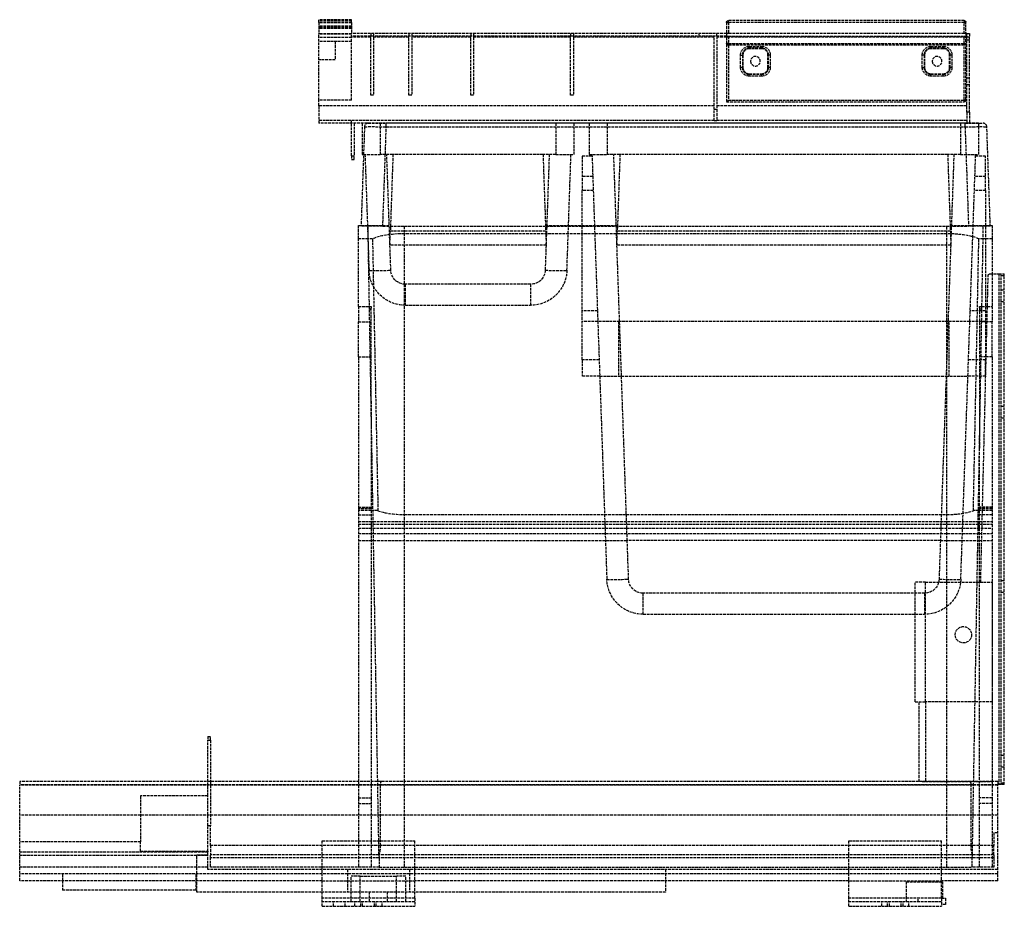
# Model space of a CAD drawing. Header units: millimetres. Extents: x -538 to 4, y 0 to 488.
import ezdxf

# ---------------------------------------------------------------- set-up
doc = ezdxf.new("R2010")
doc.units = ezdxf.units.MM
doc.header["$LTSCALE"] = 10
doc.linetypes.add('ALLCAD_Strich', pattern=[0.2, 0.15, -0.05])
doc.layers.add('BESCH_KONT_sich_schn_seit_2d', color=160, linetype='Continuous')

msp = doc.modelspace()

# ---------------------------------------------------------------- linework, layer by layer
at = {"layer": 'BESCH_KONT_sich_schn_seit_2d', "linetype": 'ALLCAD_Strich', "extrusion": (-1.09476e-47, 1, -2.22045e-16)}
for p, q in [((-373.82, 487.86), (-373.82, 487.8)), ((-355.82, 487.86), (-373.82, 487.86)), ((-355.82, 487.86), (-355.82, 487.8)), ((-373.82, 486.4), (-373.82, 487.8)), ((-355.82, 487.8), (-373.82, 487.8)), ((-355.82, 487.2), (-373.82, 487.2)), ((-373.82, 486.4), (-373.82, 480.03)), ((-355.82, 486.4), (-373.82, 486.4)), ((-355.82, 486.07), (-373.82, 486.07)), ((-355.82, 484.38), (-373.82, 484.38)), ((-355.82, 483.54), (-373.82, 483.54)), ((-355.82, 483.3), (-373.82, 483.3)), ((-355.82, 483.1), (-373.82, 483.1)), ((-355.82, 486.4), (-355.82, 487.8)), ((-355.82, 486.4), (-355.82, 480.03)), ((-149.4, 486.35), (-149.4, 442.65)), ((-149.4, 486.35), (-148.4, 486.35)), ((-18.6, 487.35), (-148.4, 487.35)), ((-148.4, 486.35), (-148.4, 487.35)), ((-148.4, 486.35), (-148.4, 480.3)), ((-18.6, 486.35), (-148.4, 486.35)), ((-18.6, 487.35), (-18.6, 486.35)), ((-18.6, 480.3), (-18.6, 486.35)), ((-18.6, 486.35), (-17.6, 486.35)), ((-17.6, 443.65), (-17.6, 486.35)), ((-373.82, 475.8), (-373.82, 480.03)), ((-355.82, 480.03), (-373.82, 480.03)), ((-355.82, 479.91), (-373.82, 479.91)), ((-355.82, 478.03), (-373.82, 478.03)), ((-149.4, 480.3), (-355.82, 480.3)), ((-355.82, 475.8), (-355.82, 480.03)), ((-149.4, 478.8), (-355.82, 478.8)), ((-345.22, 478.3), (-355.82, 478.3)), ((-345.22, 480.3), (-345.22, 478.8)), ((-345.22, 478.3), (-345.22, 478.8)), ((-345.22, 446.3), (-345.22, 478.3)), ((-343.72, 480.3), (-343.72, 478.8)), ((-343.72, 478.8), (-343.72, 478.3)), ((-324.22, 478.3), (-343.72, 478.3)), ((-343.72, 478.3), (-343.72, 446.3)), ((-324.22, 480.3), (-324.22, 478.8)), ((-324.22, 478.3), (-324.22, 478.8)), ((-324.22, 446.3), (-324.22, 478.3)), ((-322.72, 480.3), (-322.72, 478.8)), ((-322.72, 478.8), (-322.72, 478.3)), ((-290.22, 478.3), (-322.72, 478.3)), ((-322.72, 478.3), (-322.72, 446.3)), ((-290.22, 480.3), (-290.22, 478.8)), ((-290.22, 478.3), (-290.22, 478.8)), ((-290.22, 446.3), (-290.22, 478.3)), ((-288.72, 480.3), (-288.72, 478.8)), ((-288.72, 478.8), (-288.72, 478.3)), ((-235.22, 478.3), (-288.72, 478.3)), ((-288.72, 478.3), (-288.72, 446.3)), ((-235.22, 480.3), (-235.22, 478.8)), ((-235.22, 478.3), (-235.22, 478.8)), ((-235.22, 446.3), (-235.22, 478.3)), ((-233.72, 480.3), (-233.72, 478.8)), ((-233.72, 478.8), (-233.72, 478.3)), ((-156.22, 478.3), (-233.72, 478.3)), ((-233.72, 478.3), (-233.72, 446.3)), ((-164.72, 480.3), (-164.72, 478.8)), ((-156.22, 438.4), (-156.22, 478.8)), ((-154.72, 478.8), (-154.72, 480.3)), ((-154.72, 478.8), (-154.72, 438.4)), ((-149.4, 478.3), (-154.72, 478.3)), ((-148.4, 480.3), (-149.4, 480.3)), ((-149.4, 478.8), (-148.4, 478.8)), ((-17.6, 478.3), (-149.4, 478.3)), ((-18.6, 480.3), (-148.4, 480.3)), ((-148.4, 478.8), (-18.6, 478.8)), ((-148.4, 478.8), (-148.4, 474.85)), ((-17.6, 480.3), (-18.6, 480.3)), ((-18.6, 478.8), (-17.6, 478.8)), ((-18.6, 474.85), (-18.6, 478.8)), ((-17.22, 480.3), (-17.6, 480.3)), ((-17.22, 478.8), (-17.6, 478.8)), ((-17.22, 478.3), (-17.6, 478.3)), ((-17.22, 480.3), (-15.72, 480.3)), ((-17.22, 478.8), (-17.22, 480.3)), ((-17.22, 478.8), (-17.22, 478.3)), ((-15.72, 478.3), (-17.22, 478.3)), ((-17.22, 436.9), (-17.22, 478.3)), ((-15.72, 480.3), (-15.72, 478.3)), ((-15.72, 436.9), (-15.72, 478.3)), ((-373.82, 465.8), (-373.82, 475.8)), ((-355.82, 475.8), (-373.82, 475.8)), ((-364.82, 475.8), (-364.82, 465.8)), ((-355.82, 443.6), (-355.82, 475.8)), ((-148.4, 474.85), (-149.4, 474.85)), ((-148.4, 473.85), (-148.4, 474.85)), ((-148.4, 474.85), (-18.6, 474.85)), ((-148.4, 473.85), (-148.4, 443.65)), ((-18.6, 473.85), (-148.4, 473.85)), ((-136.9, 473.2), (-136.9, 472.2)), ((-136.9, 473.2), (-130.1, 473.2)), ((-130.1, 472.2), (-136.9, 472.2)), ((-136.9, 472.2), (-136.9, 471.9)), ((-130.1, 471.9), (-136.9, 471.9)), ((-130.1, 473.2), (-130.1, 472.2)), ((-130.1, 472.2), (-130.1, 471.9)), ((-36.9, 473.2), (-30.1, 473.2)), ((-36.9, 473.2), (-36.9, 472.2)), ((-30.1, 472.2), (-36.9, 472.2)), ((-36.9, 472.2), (-36.9, 471.9)), ((-30.1, 471.9), (-36.9, 471.9)), ((-30.1, 473.2), (-30.1, 472.2)), ((-30.1, 472.2), (-30.1, 471.9)), ((-17.6, 474.85), (-18.6, 474.85)), ((-18.6, 474.85), (-18.6, 473.85)), ((-18.6, 443.65), (-18.6, 473.85)), ((-15.72, 476.68), (-17.22, 476.68)), ((-141.7, 461.6), (-141.7, 468.4)), ((-141.7, 468.4), (-140.7, 468.4)), ((-140.7, 468.4), (-140.7, 461.6)), ((-140.7, 468.4), (-140.4, 468.4)), ((-140.4, 468.4), (-140.4, 461.6)), ((-126.3, 468.4), (-126.6, 468.4)), ((-126.6, 461.6), (-126.6, 468.4)), ((-125.3, 468.4), (-126.3, 468.4)), ((-126.3, 461.6), (-126.3, 468.4)), ((-125.3, 468.4), (-125.3, 461.6)), ((-41.7, 461.6), (-41.7, 468.4)), ((-40.7, 468.4), (-41.7, 468.4)), ((-40.7, 468.4), (-40.7, 461.6)), ((-40.7, 468.4), (-40.4, 468.4)), ((-40.4, 468.4), (-40.4, 461.6)), ((-26.3, 468.4), (-26.6, 468.4)), ((-26.6, 461.6), (-26.6, 468.4)), ((-25.3, 468.4), (-26.3, 468.4)), ((-26.3, 461.6), (-26.3, 468.4)), ((-25.3, 468.4), (-25.3, 461.6)), ((-364.82, 465.8), (-373.82, 465.8)), ((-373.82, 443.6), (-373.82, 465.8)), ((-140.7, 461.6), (-141.7, 461.6)), ((-140.7, 461.6), (-140.4, 461.6)), ((-126.3, 461.6), (-126.6, 461.6)), ((-125.3, 461.6), (-126.3, 461.6)), ((-41.7, 461.6), (-40.7, 461.6)), ((-40.7, 461.6), (-40.4, 461.6)), ((-26.3, 461.6), (-26.6, 461.6)), ((-25.3, 461.6), (-26.3, 461.6)), ((-136.9, 457.8), (-136.9, 458.1)), ((-136.9, 458.1), (-130.1, 458.1)), ((-136.9, 456.8), (-136.9, 457.8)), ((-136.9, 457.8), (-130.1, 457.8)), ((-130.1, 456.8), (-136.9, 456.8)), ((-130.1, 457.8), (-130.1, 458.1)), ((-130.1, 456.8), (-130.1, 457.8)), ((-36.9, 457.8), (-36.9, 458.1)), ((-36.9, 458.1), (-30.1, 458.1)), ((-36.9, 456.8), (-36.9, 457.8)), ((-36.9, 457.8), (-30.1, 457.8)), ((-30.1, 456.8), (-36.9, 456.8)), ((-30.1, 457.8), (-30.1, 458.1)), ((-30.1, 456.8), (-30.1, 457.8)), ((-15.72, 455.72), (-17.22, 455.72)), ((-15.72, 452.1), (-17.22, 452.1)), ((-343.72, 446.3), (-345.22, 446.3)), ((-322.72, 446.3), (-324.22, 446.3)), ((-288.72, 446.3), (-290.22, 446.3)), ((-233.72, 446.3), (-235.22, 446.3)), ((-373.82, 440.4), (-373.82, 443.6)), ((-355.82, 443.6), (-373.82, 443.6)), ((-156.22, 440.4), (-373.82, 440.4)), ((-373.82, 440.4), (-373.82, 430.9)), ((-17.22, 440.4), (-154.72, 440.4)), ((-149.4, 442.65), (-148.4, 443.65)), ((-149.4, 442.65), (-18.6, 442.65)), ((-148.4, 443.65), (-18.6, 443.65)), ((-18.6, 443.65), (-18.6, 442.65)), ((-17.6, 443.65), (-18.6, 443.65)), ((-156.22, 432.4), (-156.22, 438.4)), ((-154.72, 438.4), (-156.22, 438.4)), ((-154.72, 438.4), (-154.72, 432.4)), ((-17.22, 436.9), (-17.22, 430.9)), ((-15.72, 436.9), (-17.22, 436.9)), ((-15.72, 436.9), (-15.72, 430.9)), ((-156.22, 432.4), (-373.82, 432.4)), ((-17.22, 430.9), (-373.82, 430.9)), ((-355.82, 430.9), (-355.82, 432.4)), ((-355.82, 413), (-355.82, 430.9)), ((-354.32, 430.9), (-354.32, 413)), ((-348.69, 428.97), (-350.6, 374.17)), ((-350.03, 430.9), (-350.03, 413.7)), ((-346.69, 430.9), (-336.69, 430.9)), ((-340.03, 430.9), (-340.03, 430.9)), ((-340.03, 430.9), (-340.03, 413.7)), ((-338.61, 374.17), (-336.69, 428.97)), ((-336.69, 428.97), (-336.69, 430.9)), ((-18.11, 430.9), (-336.69, 430.9)), ((-336.69, 428.97), (-18.11, 428.97)), ((-286.91, 430.9), (-286.91, 430.9)), ((-243.43, 430.9), (-243.43, 413.7)), ((-233.43, 430.9), (-233.43, 413.7)), ((-225.07, 430.9), (-225.07, 413.7)), ((-215.07, 430.9), (-215.07, 413.7)), ((-156.22, 432.4), (-154.72, 432.4)), ((-17.22, 432.4), (-154.72, 432.4)), ((-67.89, 430.9), (-67.89, 430.9)), ((-20.67, 430.9), (-20.67, 430.9)), ((-20.67, 430.9), (-20.67, 413.7)), ((-18.11, 430.9), (-8.11, 430.9)), ((-18.11, 428.97), (-18.11, 430.9)), ((-18.11, 428.97), (-16.19, 374.17)), ((-15.72, 430.9), (-17.22, 430.9)), ((-10.67, 430.9), (-15.72, 430.9)), ((-10.67, 430.9), (-10.67, 430.9)), ((-10.67, 430.9), (-10.67, 413.7)), ((-4.2, 374.17), (-6.11, 428.97)), ((-355.82, 413), (-355.82, 411)), ((-355.82, 413), (-354.32, 413)), ((-354.32, 411), (-354.32, 413)), ((-350.03, 413.7), (-349.22, 413.7)), ((-349.22, 413.7), (-340.03, 413.7)), ((-348.43, 413.7), (-346.2, 350)), ((-333.03, 413.7), (-340.03, 413.7)), ((-334.73, 364.91), (-336.43, 413.7)), ((-333.03, 413.7), (-334.49, 371.74)), ((-250.43, 413.7), (-333.03, 413.7)), ((-250.43, 413.7), (-248.96, 371.74)), ((-243.43, 413.7), (-250.43, 413.7)), ((-247.02, 413.7), (-248.72, 364.91)), ((-243.43, 413.7), (-233.43, 413.7)), ((-237.25, 350), (-235.03, 413.7)), ((-228.87, 412.7), (-228.87, 393.87)), ((-223.44, 412.7), (-228.87, 412.7)), ((-225.07, 413.7), (-215.07, 413.7)), ((-223.47, 413.7), (-215.31, 180)), ((-208.07, 413.7), (-215.07, 413.7)), ((-209.78, 364.91), (-211.48, 413.7)), ((-208.07, 413.7), (-209.54, 371.74)), ((-27.67, 413.7), (-208.07, 413.7)), ((-27.67, 413.7), (-26.21, 371.74)), ((-20.67, 413.7), (-27.67, 413.7)), ((-24.27, 413.7), (-25.97, 364.91)), ((-20.67, 413.7), (-10.67, 413.7)), ((-20.44, 180), (-12.27, 413.7)), ((-6.87, 412.7), (-12.31, 412.7)), ((-6.87, 393.87), (-6.87, 412.7)), ((-355.82, 411), (-354.32, 411)), ((-223.05, 401.53), (-228.87, 401.53)), ((-6.87, 401.53), (-12.7, 401.53)), ((-228.87, 300.63), (-228.87, 393.87)), ((-222.78, 393.87), (-228.87, 393.87)), ((-6.87, 393.87), (-12.97, 393.87)), ((-6.87, 393.87), (-6.87, 300.63)), ((-352.07, 374.7), (-350.58, 374.7)), ((-352.07, 367.2), (-352.07, 374.7)), ((-338.61, 374.17), (-350.6, 374.17)), ((-350.58, 374.7), (-334.39, 374.7)), ((-341.42, 68.7), (-346.75, 374.17)), ((-338.61, 374.17), (-16.19, 374.17)), ((-326.6, 68.7), (-326.6, 374.17)), ((-249.06, 374.7), (-209.44, 374.7)), ((-28.2, 178.4), (-28.2, 374.17)), ((-26.31, 374.7), (-4.22, 374.7)), ((-4.2, 374.17), (-16.19, 374.17)), ((-11.46, 178.4), (-8.05, 374.17)), ((-4.22, 374.7), (-3.17, 374.7)), ((-3.17, 374.7), (-3.17, 367.2)), ((-334.77, 363.7), (-334.49, 371.74)), ((-334.49, 371.74), (-248.96, 371.74)), ((-28.2, 370.06), (-326.6, 370.06)), ((-248.96, 371.74), (-248.68, 363.7)), ((-209.82, 363.7), (-209.54, 371.74)), ((-209.54, 371.74), (-26.21, 371.74)), ((-26.21, 371.74), (-25.93, 363.7)), ((-346.63, 367.2), (-352.07, 367.2)), ((-352.07, 330.09), (-352.07, 367.2)), ((-344.29, 367.2), (-346.63, 367.2)), ((-248.68, 363.7), (-334.77, 363.7)), ((-334.73, 364.91), (-334.69, 363.7)), ((-334.21, 350), (-334.69, 363.7)), ((-248.76, 363.7), (-249.24, 350)), ((-248.76, 363.7), (-248.72, 364.91)), ((-25.93, 363.7), (-209.82, 363.7)), ((-209.78, 364.91), (-209.74, 363.7)), ((-204.3, 208.03), (-209.74, 363.7)), ((-26.01, 363.7), (-31.45, 208.03)), ((-26.01, 363.7), (-25.97, 364.91)), ((-8.17, 367.2), (-10.51, 367.2)), ((-3.17, 367.2), (-8.17, 367.2)), ((-3.17, 367.2), (-3.17, 348)), ((-9.5, 178.4), (-5.38, 347.02)), ((-4.38, 348), (0.5, 348)), ((-3.17, 348), (-3.17, 330.09)), ((0.5, 348), (3.5, 348)), ((0.5, 348), (0.5, 67)), ((1.5, 348), (1.5, 67)), ((3.5, 347), (1.5, 347)), ((3.5, 67), (3.5, 348)), ((-257.24, 342.28), (-326.21, 342.28)), ((-326.21, 330.7), (-326.21, 342.28)), ((-257.24, 342.28), (-257.24, 330.7)), ((1.5, 339.2), (3.5, 339.2)), ((-326.21, 330.7), (-257.24, 330.7)), ((1.5, 332.8), (3.5, 332.8)), ((-352.07, 330.09), (-345.98, 330.09)), ((-352.07, 330.09), (-352.07, 321.58)), ((-345.98, 330.09), (-345.07, 330.09)), ((-345.07, 330.09), (-345.07, 329.13)), ((-220.47, 327.66), (-228.87, 327.66)), ((-6.87, 327.66), (-15.28, 327.66)), ((-10.17, 329.47), (-10.17, 330.09)), ((-10.17, 330.09), (-8.82, 330.09)), ((-8.82, 330.09), (-5.79, 330.09)), ((-5.79, 330.09), (-3.17, 330.09)), ((-3.17, 330.09), (-3.17, 321.58)), ((-352.07, 321.58), (-345.84, 321.58)), ((-352.07, 302.27), (-352.07, 321.58)), ((-220.26, 321.7), (-228.87, 321.7)), ((-208.27, 321.7), (-220.26, 321.7)), ((-208.87, 321.7), (-208.87, 291.7)), ((-27.48, 321.7), (-208.27, 321.7)), ((-15.49, 321.7), (-27.48, 321.7)), ((-26.87, 291.7), (-26.87, 321.7)), ((-6.87, 321.7), (-15.49, 321.7)), ((-6, 321.58), (-8.96, 321.58)), ((-3.17, 321.58), (-6, 321.58)), ((-3.17, 302.27), (-3.17, 321.58)), ((-352.07, 302.27), (-345.5, 302.27)), ((-352.07, 302.27), (-352.07, 68.7)), ((-228.87, 300.63), (-228.87, 291.7)), ((-219.53, 300.63), (-228.87, 300.63)), ((-6.87, 300.63), (-16.22, 300.63)), ((-6.47, 302.27), (-9.3, 302.27)), ((-6.87, 291.7), (-6.87, 300.63)), ((-3.17, 302.27), (-6.47, 302.27)), ((-3.17, 302.27), (-3.17, 59.6)), ((-219.21, 291.7), (-228.87, 291.7)), ((-219.21, 291.7), (-207.22, 291.7)), ((-207.22, 291.7), (-28.53, 291.7)), ((-28.53, 291.7), (-16.54, 291.7)), ((-6.87, 291.7), (-16.54, 291.7)), ((-345.07, 277.97), (-345.07, 68.7)), ((1.5, 275.2), (3.5, 275.2)), ((1.5, 268.8), (3.5, 268.8)), ((-10.17, 178.4), (-10.17, 252.2)), ((-352.07, 219.6), (-345.07, 219.6)), ((-352.07, 219.43), (-345.07, 219.43)), ((-345.07, 218.68), (-352.07, 218.68)), ((-345.07, 217.7), (-352.07, 217.7)), ((-344.02, 217.7), (-345.07, 217.7)), ((-341.27, 217.7), (-344.02, 217.7)), ((-10.78, 217.7), (-13.53, 217.7)), ((-10.17, 217.7), (-10.78, 217.7)), ((-3.17, 219.6), (-10.17, 219.6)), ((-3.17, 219.43), (-10.17, 219.43)), ((-3.17, 218.68), (-10.17, 218.68)), ((-3.17, 217.7), (-10.17, 217.7)), ((-352.07, 215.41), (-345.07, 215.41)), ((-352.07, 211.81), (-345.07, 211.81)), ((-345.07, 211.81), (-343.92, 211.81)), ((-343.92, 211.81), (-10.88, 211.81)), ((-326.6, 215.56), (-28.2, 215.56)), ((-10.88, 211.81), (-10.17, 211.81)), ((-3.17, 215.41), (-10.17, 215.41)), ((-10.17, 211.81), (-3.17, 211.81)), ((-352.07, 210.2), (-3.17, 210.2)), ((-352.07, 208.03), (-204.3, 208.03)), ((-204.06, 201.24), (-204.3, 208.03)), ((-204.3, 208.03), (-31.45, 208.03)), ((-31.45, 208.03), (-31.69, 201.24)), ((-31.45, 208.03), (-3.17, 208.03)), ((-352.07, 205.08), (-345.07, 205.08)), ((-352.07, 201.24), (-345.07, 201.24)), ((-345.07, 205.08), (-343.8, 205.08)), ((-345.07, 201.24), (-343.74, 201.24)), ((-343.8, 205.08), (-11, 205.08)), ((-343.74, 201.24), (-204.06, 201.24)), ((-31.69, 201.24), (-204.06, 201.24)), ((-203.32, 180), (-204.06, 201.24)), ((-31.69, 201.24), (-32.43, 180)), ((-31.69, 201.24), (-11.06, 201.24)), ((-11.06, 201.24), (-10.17, 201.24)), ((-11, 205.08), (-10.17, 205.08)), ((-10.17, 205.08), (-3.17, 205.08)), ((-10.17, 201.24), (-3.17, 201.24)), ((1.5, 179.2), (3.5, 179.2)), ((-39.9, 178.4), (-45.6, 178.4)), ((-45.6, 112.5), (-45.6, 178.4)), ((-39.9, 178.4), (-3, 178.4)), ((-39.9, 112.5), (-39.9, 178.4)), ((-28.2, 68.7), (-28.2, 178.4)), ((-14.08, 28.24), (-11.46, 178.4)), ((-10.17, 59.6), (-10.17, 178.4)), ((-3, 112.5), (-3, 178.4)), ((-40.42, 172.28), (-195.33, 172.28)), ((-195.33, 160.7), (-195.33, 172.28)), ((-40.42, 172.28), (-40.42, 160.7)), ((1.5, 172.8), (3.5, 172.8)), ((-195.33, 160.7), (-40.42, 160.7)), ((-45.6, 112.5), (-39.9, 112.5)), ((-43.3, 68.7), (-43.3, 112.5)), ((-3, 112.5), (-39.9, 112.5)), ((-39.9, 112.5), (-39.9, 68.64)), ((-3, 68.64), (-3, 112.5)), ((-435, 93.4), (-435, 91.4)), ((-435, 93.4), (-433.5, 93.4)), ((-433.5, 91.4), (-433.5, 93.4)), ((-435, 68.7), (-435, 91.4)), ((-435, 91.4), (-433.5, 91.4)), ((-433.5, 91.4), (-433.5, 68.7)), ((1.5, 83.2), (3.5, 83.2)), ((1.5, 76.8), (3.5, 76.8)), ((-41.67, 68.7), (-538.5, 68.7)), ((-538.5, 68.7), (-538.5, 66.7)), ((-340.1, 66.77), (-538.5, 66.77)), ((0, 66.7), (-538.5, 66.7)), ((-538.5, 50.2), (-538.5, 66.7)), ((-435, 60.7), (-435, 68.7)), ((-433.5, 68.7), (-433.5, 44.26)), ((-352.07, 68.7), (-352.07, 59.6)), ((-345.07, 68.7), (-345.07, 59.6)), ((-340.72, 28.24), (-341.42, 68.7)), ((-14.7, 66.77), (-340.1, 66.77)), ((-326.6, 21.6), (-326.6, 68.7)), ((-41.67, 68.7), (-39.9, 68.7)), ((-39.9, 68.7), (-3, 68.7)), ((-3, 68.64), (-39.9, 68.64)), ((-28.2, 21.6), (-28.2, 68.7)), ((0, 66.77), (-14.7, 66.77)), ((0, 68.7), (-3, 68.7)), ((0, 68.7), (0, 66.7)), ((0.5, 67), (0, 67)), ((0, 50.2), (0, 66.7)), ((3.5, 67), (0.5, 67)), ((1.5, 68), (3.5, 68)), ((-435, 60.7), (-472, 60.7)), ((-472, 60.7), (-472, 35.45)), ((-435, 44.26), (-435, 60.7)), ((-352.07, 59.6), (-352.07, 21.6)), ((-352.07, 59.6), (-345.07, 59.6)), ((-352.07, 56.6), (-345.07, 56.6)), ((-345.07, 59.6), (-345.07, 21.6)), ((-10.17, 21.6), (-10.17, 59.6)), ((-3.17, 59.6), (-10.17, 59.6)), ((-3.17, 56.6), (-10.17, 56.6)), ((-3.17, 59.6), (-3.17, 21.6)), ((-538.5, 14), (-538.5, 50.2)), ((0, 50.2), (-538.5, 50.2)), ((0, 14), (0, 50.2)), ((-433.5, 44.26), (-435, 44.26)), ((-435, 30.37), (-435, 44.26)), ((-433.5, 33.5), (-433.5, 44.26)), ((-2.3, 40.4), (-2.3, 33.5)), ((0, 40.4), (-2.3, 40.4)), ((-472, 35.45), (-538.5, 35.45)), ((-472, 30.37), (-472, 35.45)), ((-339.97, 33.5), (-433.5, 33.5)), ((-433.5, 33.5), (-433.5, 28.34)), ((-372, 36), (-321, 36)), ((-372, 4.5), (-372, 36)), ((-14.83, 33.5), (-339.97, 33.5)), ((-321, 4.5), (-321, 36)), ((-82, 36), (-31, 36)), ((-82, 4.5), (-82, 36)), ((-31, 4.5), (-31, 36)), ((-2.3, 33.5), (-14.83, 33.5)), ((-2.3, 28.34), (-2.3, 33.5)), ((-435, 29.8), (-538.5, 29.8)), ((-435, 28.01), (-538.5, 28.01)), ((-472, 30.37), (-435, 30.37)), ((-440.9, 28.4), (-435, 28.4)), ((-440.9, 14), (-440.9, 28.4)), ((-435, 30.37), (-435, 29.8)), ((-435, 28.01), (-435, 29.8)), ((-435, 21.6), (-435, 28.01)), ((-340.71, 28.34), (-433.5, 28.34)), ((-433.5, 26.6), (-433.5, 28.34)), ((-340.72, 28.24), (-340.69, 26.6)), ((-14.09, 28.34), (-340.71, 28.34)), ((-14.11, 26.6), (-14.08, 28.24)), ((-2.3, 28.34), (-14.09, 28.34)), ((-2.3, 28.34), (-2.3, 26.6)), ((-340.69, 26.6), (-433.5, 26.6)), ((-433.5, 21.6), (-433.5, 26.6)), ((-340.69, 26.6), (-340.6, 21.6)), ((-14.11, 26.6), (-340.69, 26.6)), ((-14.2, 21.6), (-14.11, 26.6)), ((-2.3, 26.6), (-14.11, 26.6)), ((-2.3, 26.6), (-2.3, 21.6)), ((-435, 21.6), (-538.5, 21.6)), ((0, 17.8), (-538.5, 17.8)), ((-515, 17.8), (-515, 14)), ((-441.5, 17.8), (-441.5, 14)), ((-435, 20.3), (-435, 21.6)), ((0, 20.3), (-435, 20.3)), ((-340.6, 21.6), (-433.5, 21.6)), ((-358, 20.3), (-358, 7.8)), ((-351, 16.5), (-356.1, 16.5)), ((-356.1, 2.5), (-356.1, 16.5)), ((-351, 16.5), (-331, 16.5)), ((-351, 7.8), (-351, 16.5)), ((-340.6, 21.6), (-326.6, 21.6)), ((-331, 7.8), (-331, 16.5)), ((-325.9, 16.5), (-331, 16.5)), ((-326.6, 21.6), (-28.2, 21.6)), ((-325.9, 2.5), (-325.9, 16.5)), ((-324, 20.3), (-324, 7.8)), ((-183, 20.3), (-183, 14)), ((-28.2, 21.6), (-14.2, 21.6)), ((-2.3, 21.6), (-14.2, 21.6)), ((-372, 14), (-538.5, 14)), ((-515, 14), (-515, 8.8)), ((-441.5, 14), (-441.5, 8.8)), ((-440.9, 7.8), (-440.9, 14)), ((-372, 14), (-321, 14)), ((-82, 14), (-321, 14)), ((-183, 14), (-183, 7.8)), ((-82, 14), (-31, 14)), ((-50.5, 13.5), (-31, 13.5)), ((-50.5, 13.5), (-50.5, 2.5)), ((0, 14), (-31, 14)), ((-31, 13.5), (-30.5, 13.5)), ((-30.5, 13.5), (-30.5, 4.5)), ((0, 14.01), (0, 14.01)), ((0, 14), (0, 14.01)), ((0, 14.01), (0, 14.01)), ((0, 14.01), (0, 14.01)), ((0, 14.01), (0, 14.01)), ((0, 14.01), (0, 14.01)), ((0, 14.01), (0, 14.01)), ((0, 14.01), (0, 14.01)), ((0, 14.01), (0, 14.01)), ((0, 14.01), (0, 14.01)), ((0, 14), (0, 14)), ((0, 14), (0, 14)), ((0, 14), (0, 14)), ((0, 14), (0, 14)), ((0, 14), (0, 14)), ((0, 14), (0, 14)), ((0, 14), (0, 14)), ((0, 14), (0, 14)), ((-441.5, 8.8), (-515, 8.8)), ((-372, 7.8), (-440.9, 7.8)), ((-321, 7.8), (-372, 7.8)), ((-351, 2.5), (-351, 7.8)), ((-346, 2.5), (-346, 7.8)), ((-336, 2.5), (-336, 7.8)), ((-331, 2.5), (-331, 7.8)), ((-183, 7.8), (-321, 7.8)), ((-372, 0), (-372, 4.5)), ((-321, 4.5), (-372, 4.5)), ((-321, 2.5), (-372, 2.5)), ((-372, 0), (-321, 0)), ((-365.75, 0), (-365.75, 2.5)), ((-359.25, 0), (-359.25, 2.5)), ((-354, 0), (-354, 2.5)), ((-350.75, 0), (-350.75, 2.5)), ((-349.75, 0), (-349.75, 2.5)), ((-343.25, 0), (-343.25, 2.5)), ((-342.25, 0), (-342.25, 2.5)), ((-339, 0), (-339, 2.5)), ((-321, 4.5), (-321, 0)), ((-82, 0), (-82, 4.5)), ((-31, 4.5), (-82, 4.5)), ((-31, 2.5), (-82, 2.5)), ((-82, 0), (-31, 0)), ((-64, 0), (-64, 2.5)), ((-60.75, 0), (-60.75, 2.5)), ((-59.75, 0), (-59.75, 2.5)), ((-53.25, 0), (-53.25, 2.5)), ((-52.25, 0), (-52.25, 2.5)), ((-49, 0), (-49, 2.5)), ((-44, 2.5), (-44, 4.5)), ((-31, 4.5), (-28.8, 4.5)), ((-31, 4.5), (-31, 0)), ((-28.8, 1), (-31, 1)), ((-28.8, 4.5), (-28.8, 1))]:
    msp.add_line(p, q, dxfattribs=at)
at = {"layer": 'BESCH_KONT_sich_schn_seit_2d', "linetype": 'ALLCAD_Strich', "extrusion": (-2.22045e-16, -2.22045e-16, -1)}
for centre in [(133.5, 465), (33.5, 465)]:
    msp.add_circle(centre, 2.65, dxfattribs=at)
at = {"layer": 'BESCH_KONT_sich_schn_seit_2d', "linetype": 'ALLCAD_Strich'}
msp.add_circle((-19, 149.4), 4.5, dxfattribs=at)
at = {"layer": 'BESCH_KONT_sich_schn_seit_2d', "linetype": 'ALLCAD_Strich', "extrusion": (-2.22045e-16, -2.22045e-16, -1)}
for centre, radius, start, end in [((148.4, 486.35), 1, 0, 90), ((18.6, 486.35), 1, 90, 180), ((148.4, 474.85), 1, 270, 0), ((136.9, 468.4), 4.8, 0, 90), ((130.1, 468.4), 4.8, 90, 180), ((36.9, 468.4), 4.8, 0, 90), ((30.1, 468.4), 4.8, 90, 180), ((18.6, 474.85), 1, 180, 270), ((136.9, 461.6), 4.8, 270, 0), ((130.1, 461.6), 4.8, 180, 270), ((36.9, 461.6), 4.8, 270, 0), ((30.1, 461.6), 4.8, 180, 270), ((18.6, 443.65), 1, 180, 270), ((326.21, 350.7), 20, 270, 358), ((326.21, 350.28), 8, 270, 358), ((257.24, 350.28), 8, 182, 270), ((257.24, 350.7), 20, 182, 270), ((4.38, 347), 1, 1.4, 90), ((195.33, 180.7), 20, 270, 358), ((195.33, 180.28), 8, 270, 358), ((40.42, 180.28), 8, 182, 270), ((40.42, 180.7), 20, 182, 270)]:
    msp.add_arc(centre, radius, start, end, dxfattribs=at)
at = {"layer": 'BESCH_KONT_sich_schn_seit_2d', "linetype": 'ALLCAD_Strich'}
for centre, radius, start, end in [((-136.9, 468.4), 3.8, 90, 180), ((-136.9, 468.4), 3.5, 90, 180), ((-130.1, 468.4), 3.8, 0, 90), ((-130.1, 468.4), 3.5, 0, 90), ((-36.9, 468.4), 3.8, 90, 180), ((-36.9, 468.4), 3.5, 90, 180), ((-30.1, 468.4), 3.8, 0, 90), ((-30.1, 468.4), 3.5, 0, 90), ((-136.9, 461.6), 3.8, 180, 270), ((-136.9, 461.6), 3.5, 180, 270), ((-130.1, 461.6), 3.8, 270, 0), ((-130.1, 461.6), 3.5, 270, 0), ((-36.9, 461.6), 3.8, 180, 270), ((-36.9, 461.6), 3.5, 180, 270), ((-30.1, 461.6), 3.8, 270, 0), ((-30.1, 461.6), 3.5, 270, 0), ((-346.69, 428.9), 2, 90, 178), ((-8.11, 428.9), 2, 2, 90)]:
    msp.add_arc(centre, radius, start, end, dxfattribs=at)
at = {"layer": 'BESCH_KONT_sich_schn_seit_2d', "linetype": 'ALLCAD_Strich', "extrusion": (-2.22045e-16, -2.22045e-16, -1)}
for centre, major_axis, start_param, end_param in [((-336.68, 428.9), (12, -0.07), -3.141424, -1.571845), ((-18.12, 428.9), (12, 0.07), -1.569747, -0.000169)]:
    msp.add_ellipse(centre, major_axis=major_axis, ratio=0.005808, start_param=start_param, end_param=end_param, dxfattribs=at)
at = {"layer": 'BESCH_KONT_sich_schn_seit_2d', "linetype": 'ALLCAD_Strich'}
for centre, major_axis, ratio, start_param, end_param in [((-326.6, 364.7), (-19.99, 0), 0.267952, -1.570796, -0.484585), ((-28.2, 364.7), (-19.99, 0), 0.267952, -2.657008, -1.570796), ((-334.21, 350.42), (-11.99, -0.42), 0.034878, 0, 1.569578), ((-249.24, 350.42), (11.99, -0.42), 0.034878, -1.569578, 0), ((-326.6, 327.59), (-19.34, 0), 0.267952, -0.300386, 0.004677), ((-28.2, 327.59), (-19.34, 0), 0.267952, -3.14627, -2.770601), ((-326.6, 220.24), (17.47, 0), 0.267952, -2.567448, -1.570796), ((-28.2, 220.24), (17.47, 0), 0.267952, -1.570796, -0.574145), ((-203.32, 180.42), (-11.99, -0.42), 0.034878, 0, 1.569578), ((-32.43, 180.42), (11.99, -0.42), 0.034878, -1.569578, 0), ((-326.6, 97.93), (0, 412.27), 0.032839, 1.646443, 1.727724), ((-28.2, 97.93), (0, 412.27), 0.032839, -1.727724, -1.646443), ((-326.6, 28.26), (-14.12, 0), 0.212558, -0.029076, 0.00371), ((-28.2, 28.26), (-14.12, 0), 0.212558, -3.145303, -3.112516)]:
    msp.add_ellipse(centre, major_axis=major_axis, ratio=ratio, start_param=start_param, end_param=end_param, dxfattribs=at)
for points, weights in [([(-344.29, 367.2), (-342.67, 285.47), (-341.27, 217.7)], [1, 1.00326844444, 1]), ([(-13.53, 217.7), (-12.13, 285.47), (-10.51, 367.2)], [1, 1.00326844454, 1]), ([(-345.07, 277.97), (-345.07, 277.97), (-345.07, 329.13)], [1.02462317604, 1.02462317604, 1.00044392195]), ([(-10.17, 329.47), (-10.17, 252.2), (-10.17, 252.2)], [1.00028797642, 1.03771328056, 1.03771328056])]:
    msp.add_rational_spline(points, weights, degree=2, dxfattribs=at)
for points, knots in [([(-339.05, 68.7), (-339.2, 68.7), (-339.36, 68.66), (-339.63, 68.47), (-339.75, 68.31), (-339.93, 67.96), (-340, 67.74), (-340.08, 67.26), (-340.1, 67.01), (-340.1, 66.77)], [1.0093015, 1.0093015, 1.0093015, 1.0093015, 1.0917582, 1.0917582, 1.1764692, 1.1764692, 1.2535778, 1.2535778, 1.3247026, 1.3247026, 1.3247026, 1.3247026]), ([(-39.9, 68.64), (-40.29, 68.64), (-40.71, 68.66), (-41.3, 68.69), (-41.49, 68.7), (-41.67, 68.7)], [1.5840243, 1.5840243, 1.5840243, 1.5840243, 1.7014384, 1.7014384, 1.7623716, 1.7623716, 1.7623716, 1.7623716]), ([(-14.7, 66.77), (-14.7, 67.01), (-14.72, 67.26), (-14.8, 67.74), (-14.87, 67.96), (-15.05, 68.31), (-15.17, 68.47), (-15.44, 68.66), (-15.6, 68.7), (-15.75, 68.7)], [0.0059839, 0.0059839, 0.0059839, 0.0059839, 0.0771087, 0.0771087, 0.1542173, 0.1542173, 0.2389283, 0.2389283, 0.321385, 0.321385, 0.321385, 0.321385]), ([(-339.97, 33.5), (-339.97, 32.86), (-340.01, 32.19), (-340.16, 30.91), (-340.28, 30.3), (-340.48, 29.34), (-340.59, 28.92), (-340.68, 28.51), (-340.7, 28.41), (-340.71, 28.34)], [1.6987157, 1.6987157, 1.6987157, 1.6987157, 1.8889051, 1.8889051, 2.0961509, 2.0961509, 2.3026442, 2.3026442, 2.3977906, 2.3977906, 2.3977906, 2.3977906]), ([(-14.09, 28.34), (-14.1, 28.41), (-14.12, 28.51), (-14.21, 28.92), (-14.32, 29.34), (-14.52, 30.3), (-14.64, 30.91), (-14.79, 32.19), (-14.83, 32.86), (-14.83, 33.5)], [0.9458092, 0.9458092, 0.9458092, 0.9458092, 1.0409556, 1.0409556, 1.2474489, 1.2474489, 1.4546947, 1.4546947, 1.6448841, 1.6448841, 1.6448841, 1.6448841])]:
    msp.add_open_spline(points, degree=3, knots=knots, dxfattribs=at)

doc.saveas('drawing.dxf')
